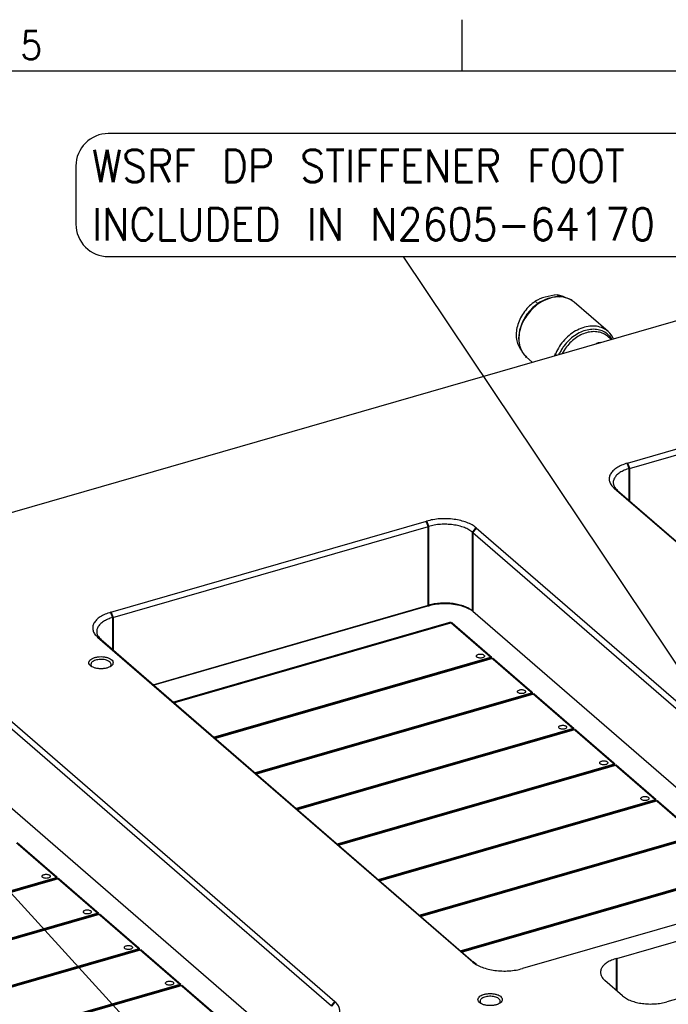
# Model space of a CAD drawing. Header units: inches. Extents: x -28 to 813, y -36 to 558.
# Tile 78 of 93: x 444 to 524, y 436 to 558. Entities that reach past the tile are written whole.
import ezdxf

# ---------------------------------------------------------------- set-up
doc = ezdxf.new("R2010")
doc.units = ezdxf.units.IN
doc.layers.add('1', color=7, linetype='Continuous')
doc.styles.add('CONVERTER_11', font='txt.shx', dxfattribs={"width": 0.9})
doc.dimstyles.get("Standard").update_dxf_attribs({"dimtxt": 0.18, "dimasz": 0.18, "dimexe": 0.18, "dimexo": 0.0625, "dimgap": 0.09, "dimtad": 0, "dimtih": 1, "dimtoh": 1, "dimdec": 4, "dimzin": 0, "dimdsep": 46, "dimtxsty": 'Standard', "dimcen": 0.09, "dimadec": 0, "dimazin": 0, "dimtfac": 1, "dimtdec": 4, "dimtofl": 0, "dimtmove": 0, "dimatfit": 3, "dimfxl": 1, "dimtolj": 1, "dimtzin": 0, "dimarcsym": 0})

# ---------------------------------------------------------------- blocks, each defined once
blk = doc.blocks.new('N2605-96570_pcb__1', base_point=(77.77, 195.8))
at = {"color": 3, "linetype": 'Continuous', "const_width": 0.25}
for points in [[(497.24, 483.48), (462.99, 473.59)], [(502.24, 479.15), (497.24, 483.48)], [(467.99, 469.26), (502.24, 479.15)], [(468.07, 469.19), (502.32, 479.08)], [(502.32, 479.08), (507.32, 474.75)], [(507.32, 474.75), (473.07, 464.86)], [(473.15, 464.79), (507.4, 474.68)], [(507.4, 474.68), (512.4, 470.35)], [(512.4, 470.35), (478.15, 460.46)], [(478.23, 460.39), (512.48, 470.28)], [(512.48, 470.28), (517.48, 465.95)], [(517.48, 465.95), (483.23, 456.06)], [(483.31, 455.99), (517.56, 465.88)], [(517.56, 465.88), (522.56, 461.55)], [(522.56, 461.55), (488.31, 451.66)], [(488.39, 451.59), (522.64, 461.48)], [(522.64, 461.48), (527.64, 457.15)], [(443.61, 456.26), (448.61, 451.93)], [(527.64, 457.15), (493.39, 447.26)], [(493.47, 447.19), (527.72, 457.08)], [(532.72, 452.75), (498.47, 442.86)], [(498.55, 442.79), (532.8, 452.68)], [(448.61, 451.93), (414.36, 442.05)], [(414.44, 441.98), (448.69, 451.86)], [(448.69, 451.86), (453.69, 447.53)], [(453.69, 447.53), (419.44, 437.65)], [(419.52, 437.58), (453.77, 447.46)], [(453.77, 447.46), (458.77, 443.13)], [(458.77, 443.13), (424.52, 433.25)], [(424.6, 433.18), (458.85, 443.06)], [(458.85, 443.06), (463.85, 438.73)], [(463.85, 438.73), (429.6, 428.85)], [(429.68, 428.78), (463.93, 438.66)], [(463.93, 438.66), (468.93, 434.33)]]:
    blk.add_lwpolyline(points, dxfattribs=at)
at = {"color": 3, "linetype": 'Continuous'}
for points in [[(500.37, 479.33), (500.38, 479.3), (500.39, 479.23), (500.5, 479.16), (500.63, 479.1), (500.79, 479.08), (500.96, 479.08), (501.12, 479.1), (501.25, 479.16), (501.34, 479.23), (501.38, 479.33), (501.34, 479.43), (501.25, 479.5), (501.12, 479.55), (500.96, 479.58), (500.79, 479.58), (500.63, 479.55), (500.5, 479.5), (500.39, 479.43), (500.38, 479.36), (500.37, 479.33)], [(505.45, 474.93), (505.46, 474.9), (505.47, 474.83), (505.58, 474.76), (505.71, 474.71), (505.87, 474.68), (506.04, 474.68), (506.2, 474.71), (506.33, 474.76), (506.42, 474.83), (506.46, 474.93), (506.42, 475.03), (506.33, 475.1), (506.2, 475.15), (506.04, 475.18), (505.87, 475.18), (505.71, 475.15), (505.58, 475.1), (505.47, 475.03), (505.46, 474.96), (505.45, 474.93)], [(510.53, 470.53), (510.54, 470.5), (510.55, 470.43), (510.66, 470.36), (510.79, 470.31), (510.95, 470.28), (511.12, 470.28), (511.28, 470.31), (511.41, 470.36), (511.5, 470.43), (511.54, 470.53), (511.5, 470.63), (511.41, 470.7), (511.28, 470.75), (511.12, 470.78), (510.95, 470.78), (510.79, 470.75), (510.66, 470.7), (510.55, 470.63), (510.54, 470.56), (510.53, 470.53)], [(515.61, 466.13), (515.62, 466.1), (515.63, 466.03), (515.74, 465.96), (515.87, 465.91), (516.03, 465.88), (516.2, 465.88), (516.36, 465.91), (516.49, 465.96), (516.58, 466.03), (516.62, 466.13), (516.58, 466.23), (516.49, 466.3), (516.36, 466.35), (516.2, 466.38), (516.03, 466.38), (515.87, 466.35), (515.74, 466.3), (515.63, 466.23), (515.62, 466.16), (515.61, 466.13)], [(520.69, 461.73), (520.7, 461.7), (520.71, 461.63), (520.82, 461.56), (520.95, 461.51), (521.11, 461.48), (521.28, 461.48), (521.44, 461.51), (521.57, 461.56), (521.66, 461.63), (521.7, 461.73), (521.66, 461.83), (521.57, 461.9), (521.44, 461.95), (521.28, 461.98), (521.11, 461.98), (520.95, 461.95), (520.82, 461.9), (520.71, 461.83), (520.7, 461.76), (520.69, 461.73)], [(446.74, 452.11), (446.75, 452.08), (446.76, 452.02), (446.86, 451.94), (446.99, 451.89), (447.16, 451.86), (447.32, 451.86), (447.48, 451.89), (447.62, 451.94), (447.71, 452.02), (447.75, 452.11), (447.71, 452.21), (447.62, 452.29), (447.48, 452.34), (447.32, 452.37), (447.16, 452.37), (446.99, 452.34), (446.86, 452.29), (446.76, 452.21), (446.75, 452.14), (446.74, 452.11)], [(451.82, 447.72), (451.83, 447.68), (451.84, 447.62), (451.94, 447.54), (452.07, 447.49), (452.24, 447.46), (452.4, 447.46), (452.56, 447.49), (452.7, 447.54), (452.79, 447.62), (452.83, 447.72), (452.79, 447.81), (452.7, 447.89), (452.56, 447.94), (452.4, 447.97), (452.24, 447.97), (452.07, 447.94), (451.94, 447.89), (451.84, 447.81), (451.83, 447.75), (451.82, 447.72)], [(456.9, 443.32), (456.91, 443.29), (456.92, 443.22), (457.02, 443.14), (457.15, 443.09), (457.32, 443.06), (457.48, 443.06), (457.64, 443.09), (457.78, 443.14), (457.87, 443.22), (457.91, 443.32), (457.87, 443.41), (457.78, 443.49), (457.64, 443.54), (457.48, 443.57), (457.32, 443.57), (457.15, 443.54), (457.02, 443.49), (456.92, 443.41), (456.91, 443.35), (456.9, 443.32)], [(461.98, 438.92), (461.99, 438.89), (462, 438.82), (462.1, 438.75), (462.23, 438.69), (462.4, 438.67), (462.56, 438.67), (462.72, 438.69), (462.86, 438.75), (462.95, 438.82), (462.99, 438.92), (462.95, 439.01), (462.86, 439.09), (462.72, 439.14), (462.56, 439.17), (462.4, 439.17), (462.23, 439.14), (462.1, 439.09), (462, 439.01), (461.99, 438.95), (461.98, 438.92)]]:
    blk.add_open_spline(points, degree=3, knots=[0, 0, 0, 0, 0.090666, 0.205523, 0.349779, 0.515635, 0.689283, 0.855139, 0.999394, 1.114251, 1.204917, 1.295583, 1.410441, 1.554696, 1.720552, 1.8942, 2.060056, 2.204311, 2.319168, 2.409834, 2.409834, 2.409834, 2.409834], dxfattribs=at)
blk = doc.blocks.new('E6978-24791', base_point=(510.98, 516.7))
at = {"color": 7, "linetype": 'Continuous'}
for p, q in [((516.58, 518.83), (517.02, 518.45)), ((511.39, 517.38), (510.98, 516.7)), ((515.41, 518.01), (515.13, 517.9)), ((515.68, 518.06), (515.41, 518.01))]:
    blk.add_line(p, q, dxfattribs=at)
blk.add_open_spline([(516.58, 518.83), (516.41, 518.95), (516.05, 519.21), (515.41, 519.39), (514.7, 519.43), (513.97, 519.3), (513.24, 519.01), (512.55, 518.58), (511.91, 518.04), (511.56, 517.6), (511.39, 517.38)], degree=3, knots=[0, 0, 0, 0, 0.637125, 1.295142, 1.989635, 2.728014, 3.509366, 4.325883, 5.164826, 6.010596, 6.010596, 6.010596, 6.010596], dxfattribs=at)
blk = doc.blocks.new('1410-1581_13', base_point=(505.57, 515.63))
at = {"color": 7, "linetype": 'Continuous'}
for p, q in [((509.18, 523.5), (508.23, 523.04)), ((509.97, 523.68), (509.18, 523.5)), ((510.13, 523.72), (509.97, 523.68)), ((510.89, 523.69), (510.13, 523.72)), ((511.11, 523.68), (510.89, 523.69)), ((511.12, 523.68), (511.11, 523.68)), ((511.93, 523.41), (511.12, 523.68)), ((511.97, 523.38), (511.93, 523.41)), ((512.46, 523.06), (511.97, 523.38)), ((507.36, 522.38), (506.62, 521.55)), ((508.23, 523.04), (507.36, 522.38)), ((516.63, 519.44), (512.46, 523.06)), ((506.62, 521.55), (506.06, 520.61)), ((505.7, 519.61), (505.57, 518.61)), ((506.06, 520.61), (505.7, 519.61)), ((505.57, 518.61), (505.7, 517.68)), ((516.7, 519.37), (516.63, 519.44)), ((516.74, 519.33), (516.7, 519.37)), ((516.84, 519.23), (516.74, 519.33)), ((517.09, 518.88), (516.84, 519.23)), ((517.27, 518.59), (517.09, 518.88)), ((517.3, 518.53), (517.27, 518.59)), ((505.7, 517.68), (505.71, 517.66)), ((505.71, 517.66), (505.82, 517.38)), ((505.82, 517.38), (506.02, 516.92)), ((506.02, 516.92), (506.08, 516.82)), ((506.08, 516.82), (506.42, 516.4)), ((506.42, 516.4), (506.47, 516.34)), ((506.47, 516.34), (506.56, 516.25)), ((506.56, 516.25), (507.28, 515.63))]:
    blk.add_line(p, q, dxfattribs=at)
at = {"color": 3, "linetype": 'Continuous', "const_width": 0.25}
for points in [[(517.06, 518.46), (516.78, 518.9)], [(506.46, 516.35), (506.56, 516.25)], [(510.17, 516.72), (510.08, 516.44)], [(510.65, 516.74), (510.59, 516.59)]]:
    blk.add_lwpolyline(points, dxfattribs=at)
at = {"color": 3, "linetype": 'Continuous'}
for points, knots in [([(511.94, 523.4), (511.7, 523.5), (511.2, 523.7), (510.35, 523.74), (509.48, 523.58), (508.62, 523.22), (507.79, 522.7), (507.06, 522.02), (506.44, 521.23), (505.98, 520.36), (505.67, 519.45), (505.63, 518.83), (505.61, 518.53)], [0, 0, 0, 0, 0.780379, 1.605626, 2.486144, 3.42057, 4.397901, 5.400467, 6.407015, 7.395753, 8.347361, 9.248072, 9.248072, 9.248072, 9.248072]), ([(516.17, 519.76), (515.93, 519.86), (515.43, 520.08), (514.58, 520.12), (513.7, 519.98), (512.82, 519.63), (511.99, 519.1), (511.25, 518.42), (510.61, 517.62), (510.32, 517.02), (510.17, 516.72)], [0, 0, 0, 0, 0.785512, 1.615579, 2.501728, 3.443185, 4.429002, 5.441166, 6.457842, 7.456566, 7.456566, 7.456566, 7.456566]), ([(516.78, 518.9), (516.61, 519.05), (516.26, 519.37), (515.58, 519.64), (514.83, 519.73), (514.04, 519.63), (513.24, 519.36), (512.47, 518.92), (511.76, 518.35), (511.38, 517.87), (511.18, 517.63)], [0, 0, 0, 0, 0.691488, 1.398387, 2.141686, 2.933179, 3.774333, 4.657672, 5.56919, 6.490948, 6.490948, 6.490948, 6.490948]), ([(505.61, 518.53), (505.62, 518.37), (505.63, 518.06), (505.72, 517.6), (505.87, 517.17), (506.02, 516.92), (506.09, 516.79)], [0, 0, 0, 0, 0.480552, 0.94398, 1.392067, 1.827797, 1.827797, 1.827797, 1.827797]), ([(511.18, 517.63), (511.08, 517.49), (510.88, 517.21), (510.73, 516.9), (510.65, 516.74)], [0, 0, 0, 0, 0.524284, 1.042103, 1.042103, 1.042103, 1.042103])]:
    blk.add_open_spline(points, degree=3, knots=knots, dxfattribs=at)
at = {"color": 7, "linetype": 'Continuous'}
for points, knots in [([(512.46, 523.06), (512.38, 523.12), (512.21, 523.25), (512.03, 523.35), (511.94, 523.4)], [0, 0, 0, 0, 0.3104309, 0.6228783, 0.6228783, 0.6228783, 0.6228783]), ([(516.63, 519.44), (516.56, 519.5), (516.41, 519.62), (516.25, 519.71), (516.17, 519.76)], [0, 0, 0, 0, 0.2800991, 0.5616831, 0.5616831, 0.5616831, 0.5616831]), ([(517.2, 518.74), (517.13, 518.85), (517, 519.07), (516.82, 519.26), (516.73, 519.35)], [0, 0, 0, 0, 0.3847497, 0.7645931, 0.7645931, 0.7645931, 0.7645931]), ([(506.09, 516.79), (506.15, 516.71), (506.26, 516.55), (506.4, 516.42), (506.46, 516.35)], [0, 0, 0, 0, 0.2908318, 0.5793073, 0.5793073, 0.5793073, 0.5793073])]:
    blk.add_open_spline(points, degree=3, knots=knots, dxfattribs=at)
blk = doc.blocks.new('E2812-23753', base_point=(505.25, 517.14))
at = {"color": 7, "linetype": 'Continuous'}
for p, q in [((507.88, 523.29), (507.64, 523.16)), ((507.64, 523.16), (507.99, 522.86)), ((507.91, 523.31), (507.88, 523.29)), ((508.21, 523.45), (507.91, 523.31)), ((508.52, 523.57), (508.21, 523.45)), ((508.86, 523.68), (508.52, 523.57)), ((509.22, 523.77), (508.86, 523.68)), ((509.59, 523.85), (509.22, 523.77)), ((509.98, 523.91), (509.59, 523.85)), ((510.02, 523.91), (509.98, 523.91)), ((510.38, 523.95), (510.02, 523.91)), ((510.38, 523.95), (510.66, 523.7)), ((511.11, 523.77), (510.38, 523.95)), ((511.44, 523.57), (511.11, 523.77)), ((505.78, 517.3), (505.92, 517.14))]:
    blk.add_line(p, q, dxfattribs=at)
blk.add_open_spline([(507.64, 523.16), (507.4, 522.97), (506.91, 522.6), (506.31, 521.91), (505.82, 521.14), (505.47, 520.32), (505.29, 519.49), (505.27, 518.68), (505.42, 517.93), (505.67, 517.5), (505.78, 517.3)], degree=3, knots=[0, 0, 0, 0, 0.911403, 1.83335, 2.747422, 3.636192, 4.485561, 5.28714, 6.040501, 6.754737, 6.754737, 6.754737, 6.754737], dxfattribs=at)
blk = doc.blocks.new('N2605-24170', base_point=(42.66, 167.42))
at = {"color": 7, "linetype": 'Continuous'}
for p, q in [((373.26, 476.95), (557.84, 530.23)), ((519.02, 503.16), (558, 514.41)), ((519.27, 502.51), (558.25, 513.76)), ((517.38, 500.09), (563.72, 459.95)), ((517.81, 499.78), (564.15, 459.65)), ((455.23, 484.74), (494.2, 495.99)), ((455.48, 484.09), (494.45, 495.34)), ((500.35, 495.17), (546.69, 455.04)), ((499.92, 494.61), (546.26, 454.48)), ((460.46, 475.79), (494.45, 485.6)), ((494.33, 485.49), (460.52, 475.73)), ((499.92, 484.87), (539.7, 450.42)), ((453.59, 481.67), (499.93, 441.54)), ((454.02, 481.36), (500.36, 441.23)), ((452.9, 478), (452.88, 478.02)), ((455.13, 478.01), (455.12, 478)), ((482.47, 436.07), (436.13, 476.2)), ((482.9, 436.62), (436.56, 476.76)), ((436.13, 466.46), (475.9, 432.01)), ((517.71, 441.97), (555.81, 452.97)), ((545.04, 451.97), (506.07, 440.72)), ((537.76, 440.6), (523.91, 436.6)), ((518.44, 437.33), (516.24, 439.24)), ((500.96, 436.38), (500.94, 436.4)), ((503.19, 436.39), (503.18, 436.38))]:
    blk.add_line(p, q, dxfattribs=at)
at = {"color": 3, "linetype": 'Continuous', "const_width": 0.25}
for points in [[(519.27, 502.51), (519.02, 503.16)], [(519.27, 502.51), (519.27, 498.51)], [(517.38, 500.09), (517.81, 499.78)], [(494.2, 495.99), (494.45, 495.34)], [(494.45, 495.34), (494.45, 485.6)], [(500.35, 495.17), (499.92, 494.61)], [(499.92, 494.61), (499.92, 484.87)], [(494.33, 485.49), (494.45, 485.6)], [(455.23, 484.74), (455.48, 484.09)], [(455.48, 484.09), (455.48, 480.09)], [(453.59, 481.67), (454.02, 481.36)], [(499.93, 441.54), (500.36, 441.23)], [(517.71, 441.97), (517.71, 437.97)], [(482.9, 436.62), (482.47, 436.07)]]:
    blk.add_lwpolyline(points, dxfattribs=at)
at = {"color": 7, "linetype": 'Continuous'}
for points, knots in [([(519.02, 503.16), (518.78, 503.08), (518.32, 502.93), (517.72, 502.61), (517.24, 502.24), (516.91, 501.82), (516.75, 501.37), (516.79, 500.9), (517, 500.45), (517.25, 500.21), (517.38, 500.09)], [0, 0, 0, 0, 0.761693, 1.445276, 2.043024, 2.559714, 3.018011, 3.459795, 3.933762, 4.475942, 4.475942, 4.475942, 4.475942]), ([(519.27, 502.51), (519.06, 502.44), (518.65, 502.31), (518.11, 502.02), (517.69, 501.69), (517.4, 501.32), (517.26, 500.92), (517.29, 500.5), (517.48, 500.1), (517.69, 499.89), (517.81, 499.78)], [0, 0, 0, 0, 0.67706, 1.28469, 1.816021, 2.275301, 2.682676, 3.075374, 3.496677, 3.978615, 3.978615, 3.978615, 3.978615]), ([(500.35, 495.17), (500.18, 495.3), (499.83, 495.57), (499.17, 495.85), (498.43, 496.08), (497.61, 496.23), (496.75, 496.31), (495.87, 496.29), (495.02, 496.2), (494.47, 496.06), (494.2, 495.99)], [0, 0, 0, 0, 0.626553, 1.337509, 2.122011, 2.962117, 3.835449, 4.717249, 5.582177, 6.406061, 6.406061, 6.406061, 6.406061]), ([(499.92, 494.61), (499.77, 494.72), (499.45, 494.96), (498.87, 495.22), (498.21, 495.42), (497.48, 495.56), (496.71, 495.62), (495.94, 495.61), (495.18, 495.53), (494.69, 495.4), (494.45, 495.34)], [0, 0, 0, 0, 0.556936, 1.188897, 1.886232, 2.632992, 3.409288, 4.19311, 4.961935, 5.694277, 5.694277, 5.694277, 5.694277]), ([(499.85, 484.93), (499.62, 485.06), (499.12, 485.35), (498.25, 485.6), (497.29, 485.76), (496.28, 485.8), (495.28, 485.72), (494.64, 485.57), (494.33, 485.49)], [0, 0, 0, 0, 0.799988, 1.707673, 2.692113, 3.713124, 4.726612, 5.689263, 5.689263, 5.689263, 5.689263]), ([(499.92, 484.87), (499.77, 484.98), (499.45, 485.22), (498.87, 485.48), (498.21, 485.68), (497.48, 485.82), (496.71, 485.88), (495.94, 485.86), (495.18, 485.78), (494.69, 485.66), (494.45, 485.6)], [0, 0, 0, 0, 0.556936, 1.188897, 1.886232, 2.632992, 3.409288, 4.19311, 4.961935, 5.694277, 5.694277, 5.694277, 5.694277]), ([(455.23, 484.74), (454.99, 484.67), (454.53, 484.52), (453.93, 484.2), (453.45, 483.83), (453.12, 483.41), (452.96, 482.95), (453, 482.48), (453.21, 482.04), (453.46, 481.8), (453.59, 481.67)], [0, 0, 0, 0, 0.761693, 1.445276, 2.043024, 2.559714, 3.018011, 3.459795, 3.933762, 4.475942, 4.475942, 4.475942, 4.475942]), ([(455.48, 484.09), (455.27, 484.03), (454.86, 483.89), (454.32, 483.61), (453.9, 483.28), (453.61, 482.91), (453.46, 482.5), (453.49, 482.09), (453.69, 481.69), (453.9, 481.48), (454.02, 481.36)], [0, 0, 0, 0, 0.67706, 1.28469, 1.816021, 2.275301, 2.682676, 3.075374, 3.496677, 3.978615, 3.978615, 3.978615, 3.978615]), ([(455.51, 478.5), (455.5, 478.58), (455.47, 478.74), (455.26, 478.93), (454.98, 479.09), (454.62, 479.2), (454.22, 479.26), (453.8, 479.26), (453.4, 479.2), (453.04, 479.09), (452.76, 478.93), (452.56, 478.74), (452.49, 478.5), (452.56, 478.27), (452.76, 478.07), (453.04, 477.92), (453.4, 477.81), (453.8, 477.75), (454.22, 477.75), (454.62, 477.81), (454.98, 477.92), (455.26, 478.07), (455.47, 478.27), (455.5, 478.43), (455.51, 478.5)], [0, 0, 0, 0, 0.219862, 0.48285, 0.805647, 1.182902, 1.596944, 2.023888, 2.43793, 2.815186, 3.137982, 3.400971, 3.620832, 3.840694, 4.103682, 4.426479, 4.803735, 5.217776, 5.644721, 6.058762, 6.436018, 6.758815, 7.021803, 7.241665, 7.241665, 7.241665, 7.241665]), ([(453.32, 478.81), (453.24, 478.78), (453.1, 478.72), (452.92, 478.61), (452.8, 478.47), (452.75, 478.31), (452.78, 478.15), (452.85, 478.06), (452.88, 478.02)], [0, 0, 0, 0, 0.245808, 0.457681, 0.635495, 0.788976, 0.93897, 1.108315, 1.108315, 1.108315, 1.108315]), ([(455.13, 478.01), (455.17, 478.06), (455.25, 478.15), (455.27, 478.33), (455.2, 478.5), (455.04, 478.65), (454.83, 478.77), (454.56, 478.86), (454.25, 478.91), (453.93, 478.92), (453.62, 478.89), (453.42, 478.83), (453.32, 478.81)], [0, 0, 0, 0, 0.185973, 0.349702, 0.521554, 0.72658, 0.973527, 1.258698, 1.571162, 1.896071, 2.217017, 2.518077, 2.518077, 2.518077, 2.518077]), ([(517.71, 441.97), (517.49, 441.9), (517.08, 441.77), (516.54, 441.49), (516.12, 441.16), (515.83, 440.79), (515.69, 440.38), (515.72, 439.96), (515.91, 439.56), (516.13, 439.35), (516.24, 439.24)], [0, 0, 0, 0, 0.67706, 1.28469, 1.816021, 2.275301, 2.682676, 3.075374, 3.496677, 3.978615, 3.978615, 3.978615, 3.978615]), ([(499.93, 441.54), (500.09, 441.41), (500.45, 441.14), (501.1, 440.86), (501.85, 440.63), (502.67, 440.48), (503.53, 440.4), (504.41, 440.42), (505.26, 440.51), (505.81, 440.65), (506.07, 440.72)], [0, 0, 0, 0, 0.626553, 1.337509, 2.122011, 2.962117, 3.835449, 4.717249, 5.582177, 6.406061, 6.406061, 6.406061, 6.406061]), ([(503.57, 436.88), (503.56, 436.96), (503.53, 437.12), (503.32, 437.31), (503.04, 437.47), (502.68, 437.58), (502.28, 437.63), (501.86, 437.63), (501.46, 437.58), (501.1, 437.47), (500.82, 437.31), (500.62, 437.12), (500.55, 436.88), (500.62, 436.65), (500.82, 436.45), (501.1, 436.3), (501.46, 436.19), (501.86, 436.13), (502.28, 436.13), (502.68, 436.19), (503.04, 436.3), (503.32, 436.45), (503.53, 436.65), (503.56, 436.81), (503.57, 436.88)], [0, 0, 0, 0, 0.219862, 0.48285, 0.805647, 1.182902, 1.596944, 2.023888, 2.43793, 2.815186, 3.137982, 3.400971, 3.620832, 3.840694, 4.103682, 4.426479, 4.803735, 5.217776, 5.644721, 6.058762, 6.436018, 6.758815, 7.021803, 7.241665, 7.241665, 7.241665, 7.241665]), ([(501.38, 437.19), (501.3, 437.16), (501.16, 437.1), (500.98, 436.98), (500.86, 436.85), (500.81, 436.69), (500.84, 436.53), (500.91, 436.44), (500.94, 436.4)], [0, 0, 0, 0, 0.24581, 0.457683, 0.635497, 0.788979, 0.938974, 1.108321, 1.108321, 1.108321, 1.108321]), ([(503.19, 436.39), (503.23, 436.44), (503.31, 436.53), (503.33, 436.71), (503.26, 436.88), (503.1, 437.03), (502.89, 437.15), (502.62, 437.23), (502.31, 437.29), (501.99, 437.3), (501.68, 437.27), (501.48, 437.21), (501.38, 437.19)], [0, 0, 0, 0, 0.185973, 0.349703, 0.521554, 0.72658, 0.973527, 1.258698, 1.571162, 1.896071, 2.217018, 2.518077, 2.518077, 2.518077, 2.518077]), ([(518.44, 437.33), (518.59, 437.22), (518.91, 436.98), (519.49, 436.73), (520.15, 436.52), (520.88, 436.39), (521.65, 436.33), (522.42, 436.34), (523.18, 436.42), (523.67, 436.54), (523.91, 436.6)], [0, 0, 0, 0, 0.556936, 1.188897, 1.886232, 2.632992, 3.409288, 4.19311, 4.961935, 5.694277, 5.694277, 5.694277, 5.694277]), ([(481.25, 433.55), (481.49, 433.63), (481.95, 433.78), (482.56, 434.1), (483.04, 434.47), (483.36, 434.89), (483.52, 435.34), (483.49, 435.81), (483.27, 436.26), (483.03, 436.5), (482.9, 436.62)], [0, 0, 0, 0, 0.761693, 1.445276, 2.043024, 2.559714, 3.018011, 3.459795, 3.933762, 4.475942, 4.475942, 4.475942, 4.475942])]:
    blk.add_open_spline(points, degree=3, knots=knots, dxfattribs=at)
blk = doc.blocks.new('N2605-64170', base_point=(42.66, 167.42))
for name, p in [('N2605-24170', (42.66, 167.42)), ('E2812-23753', (505.25, 517.14)), ('1410-1581_13', (505.57, 515.63)), ('E6978-24791', (510.98, 516.7))]:
    blk.add_blockref(name, p)
blk = doc.blocks.new('N2605-96570__120', base_point=(42.66, 167.42))
for name, p in [('N2605-64170', (42.66, 167.42)), ('N2605-96570_pcb__1', (77.77, 195.8))]:
    blk.add_blockref(name, p)
blk = doc.blocks.new('Drawing_Grid_Zones__123', base_point=(-21.93, -29.7))
at = {"layer": '1', "color": 4, "linetype": 'Continuous'}
blk.add_line((498.58, 557.95), (498.58, 551.6), dxfattribs=at)
at = {"layer": '1', "color": 4, "insert": (445.4, 554.78), "char_height": 3.5, "attachment_point": 5, "line_spacing_factor": 1.080432, "style": 'CONVERTER_11'}
blk.add_mtext('5', dxfattribs=at)
blk = doc.blocks.new('A1_Size_Verigy_Frame__124', base_point=(-21.93, -29.7))
at = {"layer": '1', "color": 7, "linetype": 'Continuous'}
blk.add_line((803.37, 551.6), (-18.93, 551.6), dxfattribs=at)
at = {"layer": '1'}
blk.add_blockref('Drawing_Grid_Zones__123', (-21.93, -29.7), dxfattribs=at)
blk = doc.blocks.new('Gen1', base_point=(419.4, 356.4))
at = {"layer": '1', "color": 3}
blk.add_lwpolyline([(454.91, 528.68), (537.71, 528.68, 0.414214), (541.71, 532.68), (541.71, 539.88, 0.414214), (537.71, 543.88), (454.91, 543.88, 0.414214), (450.91, 539.88), (450.91, 532.68, 0.414214)], format="xyb", close=True, dxfattribs=at)
blk.add_blockref('N2605-96570__120', (42.66, 167.42))
at = {"layer": '1', "color": 3, "insert": (452.91, 530.68), "char_height": 4, "attachment_point": 7, "line_spacing_factor": 1.080432, "style": 'CONVERTER_11'}
blk.add_mtext('WSRF DP STIFFENER FOOT \\PINCLUDED IN N2605-64170', dxfattribs=at)
at = {"layer": '1', "color": 3, "linetype": 'Continuous', "has_arrowhead": 0}
for points in [[(545.93, 447.18), (491.41, 528.6)], [(481.67, 407.56), (375.18, 524.22)]]:
    blk.add_leader(points, dimstyle='Standard', dxfattribs=at)

msp = doc.modelspace()

# ---------------------------------------------------------------- block references
for name, p in [('A1_Size_Verigy_Frame__124', (-21.93, -29.7)), ('Gen1', (419.4, 356.4))]:
    msp.add_blockref(name, p)

doc.saveas('drawing.dxf')
